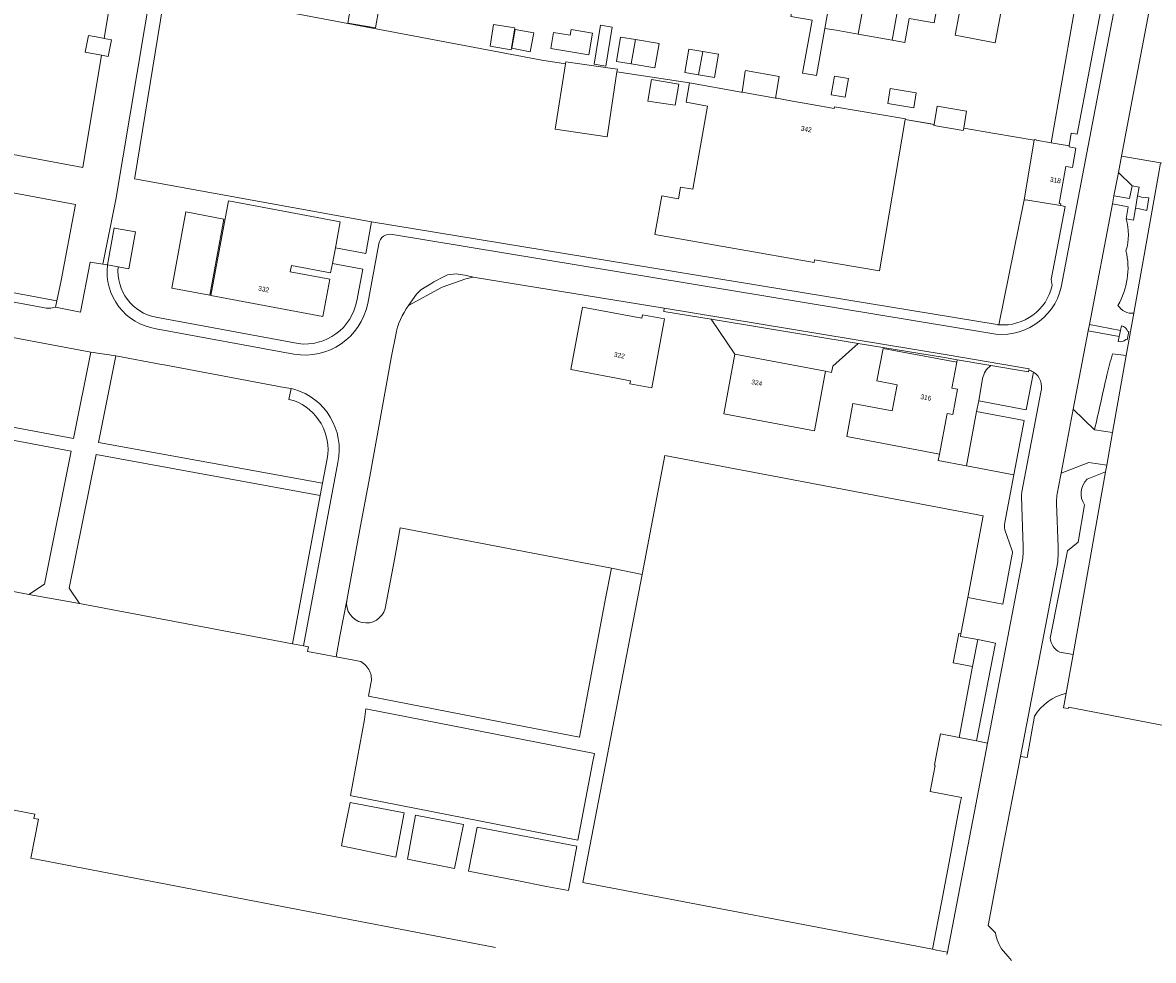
# Model space of a CAD drawing. Header units: metres. Extents: x 151448 to 154749, y 463108 to 465296.
# Tile 184 of 256: x 153318 to 153497, y 463110 to 463258. Entities that reach past the tile are written whole.
import ezdxf
from ezdxf.enums import TextEntityAlignment as Align

# ---------------------------------------------------------------- set-up
doc = ezdxf.new("R2010")
doc.units = ezdxf.units.M
for name, color, linetype, lineweight in [('B-PV-GR-BEPLANTING_CULTUUR_BODEMBEDEKKER-GV', 253, 'Continuous', 9), ('B-PV-GR-BEPLANTING_CULTUUR_HEESTERS-GV', 253, 'Continuous', 9), ('B-PV-IE-TERREINAFSCHEIDING_KUNSTMATIG_HEKWERK-G', 253, 'Continuous', 9), ('B-PV-IE-TERREINAFSCHEIDING_KUNSTMATIG_MUUR-G', 253, 'Continuous', 9), ('B-PV-OG-BEBOUWING-GV', 1, 'Continuous', 9), ('B-PV-OG-BEBOUWING-T18', 2, 'Continuous', 9), ('B-PV-OG-BEBOUWING_LAGE TRAFO-GV', 1, 'Continuous', 9), ('B-PV-OG-TERREIN_BEGROEID-GV', 253, 'Continuous', 9), ('B-PV-OG-TERREIN_ERF-GV', 253, 'Continuous', 9), ('B-PV-VH-GESLOTENVERHARDING_ASFALT-GV', 253, 'Continuous', 9), ('B-PV-VH-GESLOTENVERHARDING_BETON-GV', 253, 'Continuous', 9), ('B-PV-VH-OPENVERHARDING_BETONELEMENT-GV', 253, 'Continuous', 9), ('B-PV-VH-OPENVERHARDING_BETONSTRAATSTEEN-GV', 253, 'Continuous', 9), ('B-PV-VH-OPENVERHARDING_STRAATBAKSTEEN-GV', 253, 'Continuous', 9), ('B-PV-VH-OPENVERHARDING_TEGEL-GV', 253, 'Continuous', 9)]:
    doc.layers.add(name, color=color, linetype=linetype, lineweight=lineweight)
doc.styles.add('Drong', font='txt', dxfattribs={"height": 1.8})

msp = doc.modelspace()

# ---------------------------------------------------------------- linework, layer by layer
at = {"layer": 'B-PV-GR-BEPLANTING_CULTUUR_BODEMBEDEKKER-GV', "flags": 128}
for points in [[(153483.554, 463269.708), (153486.177, 463269.25), (153480.973, 463239.427), (153483.831, 463238.936), (153484.151, 463240.947), (153485.07, 463240.801), (153490.964, 463271.58), (153484.11, 463272.819), (153484.073, 463272.612)], [(153492.114, 463237.321), (153493.087, 463237.152), (153498.295, 463236.249), (153500.346, 463235.894), (153500.373, 463236.046), (153501.385, 463241.848), (153506.659, 463269.049), (153506.717, 463269.352), (153506.541, 463269.384), (153506.375, 463268.706), (153499.487, 463269.916), (153498.003, 463262.435), (153496.943, 463262.605), (153493.815, 463246.251)], [(153469.149, 463196.816), (153467.567, 463188.225), (153475.062, 463186.797), (153476.704, 463195.419)], [(153468.517, 463156.407), (153469.324, 463160.675), (153466.583, 463161.196), (153466.657, 463161.582), (153466.331, 463161.644), (153465.441, 463156.995)]]:
    msp.add_lwpolyline(points, close=True, dxfattribs=at)
for points in [[(153476.681, 463230.388), (153472.683, 463210.587)], [(153481.117, 463216.802), (153480.997, 463217.77), (153483.198, 463229.337), (153482.447, 463229.466), (153476.98, 463230.406), (153476.969, 463230.339), (153476.681, 463230.388)], [(153487.831, 463193.922), (153490.69, 463193.491), (153492.859, 463205.7), (153490.672, 463205.997)], [(153477.437, 463203.415), (153477.385, 463203.113), (153471.42, 463204.131)], [(153470.1, 463202.064), (153469.483, 463198.526), (153477.026, 463197.085), (153478.151, 463203.094)], [(153482.357, 463158.673), (153484.439, 463158.303), (153489.586, 463187.273)], [(153489.586, 463187.273), (153486.654, 463186.118)], [(153486.236, 463182.049), (153485.245, 463176.126), (153483.54, 463174.755), (153480.793, 463160.932)]]:
    msp.add_lwpolyline(points, dxfattribs=at)
at = {"layer": 'B-PV-GR-BEPLANTING_CULTUUR_BODEMBEDEKKER-GV'}
for points in [[(153472.683, 463210.587, 0.3759383), (153481.117, 463216.802)], [(153490.672, 463205.997, -0.0054947), (153489.783, 463202.581)], [(153471.42, 463204.131, 0.189793), (153470.1, 463202.064)], [(153478.151, 463203.094, 0.068612), (153477.437, 463203.415)], [(153489.783, 463202.581, -0.0039101), (153487.831, 463193.922)], [(153486.654, 463186.118, 0.3504674), (153486.236, 463182.049)], [(153480.793, 463160.932, 0.2471515), (153482.357, 463158.673)]]:
    msp.add_lwpolyline(points, format="xyb", dxfattribs=at)
at = {"layer": 'B-PV-GR-BEPLANTING_CULTUUR_HEESTERS-GV', "flags": 128}
msp.add_lwpolyline([(153494.053, 463212.412), (153498.069, 463234.979), (153498.295, 463236.249), (153493.087, 463237.152), (153492.114, 463237.321), (153491.623, 463234.744), (153493.785, 463232.599), (153494.905, 463232.407), (153494.669, 463231.028), (153495.303, 463230.811), (153496.477, 463230.682), (153496.121, 463228.72), (153494.983, 463228.982), (153494.329, 463229.032), (153494.015, 463227.188), (153492.84, 463227.375)], dxfattribs=at)
at = {"layer": 'B-PV-GR-BEPLANTING_CULTUUR_HEESTERS-GV'}
for points in [[(153492.84, 463227.375, -0.1500497), (153492.824, 463222.31)], [(153492.824, 463222.31, -0.1932296), (153491.563, 463213.662)], [(153491.563, 463213.662, 0.2914925), (153494.053, 463212.412)]]:
    msp.add_lwpolyline(points, format="xyb", dxfattribs=at)
at = {"layer": 'B-PV-IE-TERREINAFSCHEIDING_KUNSTMATIG_HEKWERK-G', "flags": 128}
for points in [[(153483.554, 463269.708), (153486.177, 463269.25), (153480.973, 463239.427)], [(153472.056, 463240.914), (153467.112, 463241.751)], [(153493.087, 463237.152), (153498.295, 463236.249)], [(153498.069, 463234.979), (153494.053, 463212.412)], [(153476.681, 463230.388), (153472.683, 463210.587)], [(153494.053, 463212.412), (153492.859, 463205.7)], [(153492.859, 463205.7), (153490.69, 463193.491)], [(153489.586, 463187.273), (153484.439, 463158.303)], [(153489.774, 463188.335), (153489.586, 463187.273)], [(153484.439, 463158.303), (153483.352, 463152.186)]]:
    msp.add_lwpolyline(points, dxfattribs=at)
at = {"layer": 'B-PV-IE-TERREINAFSCHEIDING_KUNSTMATIG_MUUR-G', "flags": 128}
msp.add_lwpolyline([(153462.425, 463242.329), (153457.838, 463243.106)], dxfattribs=at)
at = {"layer": 'B-PV-OG-BEBOUWING-GV', "flags": 128}
for points in [[(153447.073, 463268.554), (153444.473, 463269.022), (153444.617, 463269.819), (153441.666, 463270.35), (153440.201, 463262.279), (153439.694, 463259.464), (153443.075, 463258.855), (153441.541, 463250.46), (153443.755, 463250.09), (153445.098, 463257.562)], [(153451.053, 463260.413), (153452.522, 463268.341), (153449.481, 463268.889), (153449.347, 463268.144), (153447.073, 463268.554), (153445.098, 463257.562), (153446.894, 463257.27), (153450.36, 463256.672)], [(153452.522, 463268.341), (153451.053, 463260.413), (153450.36, 463256.672), (153453.995, 463256.017), (153455.77, 463255.697), (153457.726, 463266.664), (153455.461, 463267.072), (153455.59, 463267.789)], [(153455.77, 463255.697), (153457.781, 463255.335), (153458.467, 463259.144), (153462.45, 463258.427), (153463.823, 463266.052), (153463.129, 463266.177), (153463.31, 463267.181), (153460.401, 463267.705), (153460.264, 463266.944), (153457.855, 463267.378), (153457.726, 463266.664)], [(153467.48, 463265.74), (153465.756, 463256.481), (153472.105, 463255.299), (153473.829, 463264.558)], [(153373.874, 463257.635), (153374.454, 463260.936), (153370.073, 463261.706), (153369.493, 463258.405)], [(153395.396, 463254.156), (153395.964, 463257.669), (153392.613, 463258.156), (153392.085, 463254.737)], [(153396.039, 463257.404), (153395.488, 463254.409), (153398.416, 463253.871), (153398.967, 463256.865)], [(153402.085, 463256.903), (153401.67, 463254.388), (153407.715, 463253.392), (153408.28, 463256.818), (153404.901, 463257.375), (153404.751, 463256.464)], [(153409.569, 463258.083), (153408.543, 463251.9), (153410.367, 463251.597), (153411.392, 463257.781)], [(153330.168, 463256.098), (153328.413, 463256.442), (153327.894, 463253.799), (153330.435, 463253.3), (153331.527, 463253.085), (153332.047, 463255.729), (153330.873, 463255.96)], [(153415.102, 463255.786), (153412.737, 463256.179), (153412.094, 463252.312), (153414.417, 463251.926)], [(153414.417, 463251.926), (153418.176, 463251.301), (153418.82, 463255.168), (153415.102, 463255.786)], [(153425.096, 463250.201), (153425.757, 463253.9), (153423.554, 463254.27), (153422.931, 463250.565)], [(153425.096, 463250.201), (153427.606, 463249.779), (153428.229, 463253.484), (153425.757, 463253.9)], [(153412.155, 463250.695), (153412.216, 463251.099), (153410.334, 463251.373), (153408.505, 463251.64), (153404.054, 463252.289), (153404.002, 463251.958), (153402.376, 463241.614), (153410.606, 463240.369)], [(153431.978, 463247.447), (153437.265, 463246.516), (153437.866, 463249.938), (153432.515, 463250.885), (153432.497, 463250.775)], [(153448.828, 463249.612), (153446.618, 463249.983), (153446.121, 463247.023), (153448.332, 463246.652)], [(153421.962, 463248.716), (153417.62, 463249.456), (153417.073, 463246.043), (153421.404, 463245.407)], [(153437.265, 463246.516), (153431.978, 463247.447), (153431.861, 463247.468), (153423.654, 463248.913), (153423.115, 463245.853), (153426.479, 463245.261), (153424.156, 463232.066), (153422.22, 463232.407), (153421.894, 463230.557), (153419.251, 463231.022), (153418.174, 463224.906), (153443.402, 463220.463), (153443.471, 463220.858), (153453.778, 463219.113), (153457.838, 463243.106), (153457.863, 463243.251), (153446.613, 463245.155), (153446.564, 463244.878), (153443.046, 463245.498), (153439.962, 463246.041), (153437.479, 463246.479)], [(153459.187, 463244.979), (153459.576, 463247.358), (153455.462, 463248.032), (153455.072, 463245.653)], [(153467.112, 463241.751), (153467.575, 463244.468), (153462.925, 463245.261), (153462.425, 463242.329), (153462.396, 463242.16), (153467.046, 463241.368)], [(153480.973, 463239.427), (153478.587, 463239.837), (153478.597, 463239.898), (153478.323, 463239.945), (153478.303, 463239.83), (153476.681, 463230.388), (153476.969, 463230.339), (153476.98, 463230.406), (153482.447, 463229.466), (153482.494, 463229.744), (153482.264, 463229.784), (153483.275, 463235.669), (153484.333, 463235.488), (153484.866, 463238.591), (153483.803, 463238.774), (153483.831, 463238.936)], [(153350.604, 463230.228), (153347.78, 463215.235), (153365.525, 463211.892), (153366.639, 463217.805), (153360.376, 463218.985), (153360.562, 463219.972), (153366.772, 463218.802), (153367.057, 463220.315), (153367.526, 463222.801), (153368.297, 463226.895)], [(153349.852, 463227.343), (153343.839, 463228.462), (153341.592, 463216.387), (153347.605, 463215.268)], [(153331.414, 463220.076), (153333.09, 463219.77), (153334.799, 463219.458), (153335.867, 463225.309), (153332.519, 463225.921), (153332.484, 463225.927)], [(153406.717, 463213.402), (153404.865, 463203.473), (153414.31, 463201.711), (153414.217, 463201.213), (153417.662, 463200.572), (153419.703, 463211.516), (153416.214, 463212.166), (153416.117, 463211.649)], [(153466.01, 463204.644), (153454.323, 463206.848), (153453.349, 463201.684), (153456.547, 463201.081), (153455.748, 463196.947), (153449.557, 463198.113), (153448.567, 463192.852), (153463.272, 463190.057), (153464.488, 463196.534), (153465.38, 463196.367), (153466.13, 463200.378), (153465.241, 463200.545)], [(153443.449, 463193.787), (153445.214, 463203.221), (153430.855, 463205.908), (153429.09, 463196.474)], [(153466.657, 463161.582), (153467.756, 463167.353), (153470.219, 463180.289), (153419.768, 463189.891), (153416.133, 463170.981), (153406.753, 463122.188), (153462.159, 463111.592), (153463.577, 463119.037), (153464.957, 463126.276), (153466.045, 463131.985), (153466.628, 463135.048), (153466.746, 463135.666), (153461.808, 463136.619), (153462.587, 463140.743), (153462.485, 463140.762), (153462.816, 463142.515), (153463.422, 463145.723), (153466.393, 463145.162), (153468.517, 463156.407), (153465.441, 463156.995), (153466.331, 463161.644)]]:
    msp.add_lwpolyline(points, close=True, dxfattribs=at)
at = {"layer": 'B-PV-OG-BEBOUWING_LAGE TRAFO-GV', "flags": 128}
msp.add_lwpolyline([(153494.669, 463231.028), (153494.329, 463229.032), (153494.983, 463228.982), (153496.121, 463228.72), (153496.477, 463230.682), (153495.303, 463230.811)], close=True, dxfattribs=at)
at = {"layer": 'B-PV-OG-TERREIN_BEGROEID-GV', "flags": 128}
for points in [[(153490.917, 463231.037), (153493.414, 463230.592), (153493.785, 463232.599), (153491.623, 463234.744)], [(153256.489, 463180.021), (153318.948, 463167.852), (153321.43, 463169.458), (153325.636, 463190.541), (153260.798, 463202.744), (153256.848, 463182.88), (153256.483, 463180.4)], [(153365.139, 463183.511), (153329.61, 463190.04), (153325.352, 463168.829), (153326.971, 463166.418), (153360.721, 463160.026)], [(153466.393, 463145.162), (153469.156, 463144.615), (153472.124, 463160.141), (153469.324, 463160.675), (153468.517, 463156.407)]]:
    msp.add_lwpolyline(points, close=True, dxfattribs=at)
for points in [[(153492.84, 463227.375), (153493.183, 463229.294), (153490.673, 463229.755), (153487.029, 463210.618), (153491.98, 463209.695), (153492.135, 463210.393)], [(153262.669, 463212.179), (153261.172, 463204.644), (153261.213, 463204.636), (153326.042, 463192.579), (153328.773, 463206.263), (153269.695, 463217.318)], [(153490.672, 463205.997), (153492.859, 463205.7), (153494.053, 463212.412)], [(153491.583, 463207.911), (153491.763, 463208.718), (153486.841, 463209.635), (153484.475, 463197.209), (153487.831, 463193.922)], [(153493.086, 463209.546), (153493.299, 463209.499), (153493.016, 463208.199), (153492.786, 463208.249)], [(153360.904, 463198.586), (153360.141, 463198.743), (153360.499, 463200.486), (153359.386, 463200.663), (153340.411, 463204.21), (153339.981, 463204.29), (153332.741, 463205.644), (153329.984, 463191.903), (153365.51, 463185.486), (153366.232, 463189.322)], [(153486.654, 463186.118), (153489.586, 463187.273), (153489.774, 463188.335), (153486.928, 463188.77), (153482.546, 463187.079), (153482.077, 463184.617)], [(153480.793, 463160.932), (153483.54, 463174.755), (153485.245, 463176.126), (153486.236, 463182.049)], [(153481.832, 463182.327), (153482.087, 463175.344)], [(153482.008, 463172.993), (153476.104, 463142.177), (153477.151, 463141.988), (153478.305, 463148.538)], [(153483.352, 463152.186), (153484.439, 463158.303), (153482.357, 463158.673)]]:
    msp.add_lwpolyline(points, dxfattribs=at)
at = {"layer": 'B-PV-OG-TERREIN_BEGROEID-GV'}
for points in [[(153492.824, 463222.31, 0.1500497), (153492.84, 463227.375)], [(153491.563, 463213.662, 0.1932296), (153492.824, 463222.31)], [(153494.053, 463212.412, -0.2914925), (153491.563, 463213.662)], [(153492.135, 463210.393, -0.2769486), (153493.086, 463209.546)], [(153492.786, 463208.249, -0.2693197), (153491.583, 463207.911)], [(153489.783, 463202.581, 0.0054947), (153490.672, 463205.997)], [(153487.831, 463193.922, 0.0039101), (153489.783, 463202.581)], [(153366.232, 463189.322, 0.363765), (153360.904, 463198.586)], [(153486.236, 463182.049, -0.3504674), (153486.654, 463186.118)], [(153482.077, 463184.617, 0.0606585), (153481.832, 463182.327)], [(153482.087, 463175.344, -0.0216827), (153482.008, 463172.993)], [(153482.357, 463158.673, -0.2471515), (153480.793, 463160.932)], [(153478.305, 463148.538, -0.1937875), (153483.352, 463152.186)]]:
    msp.add_lwpolyline(points, format="xyb", dxfattribs=at)
at = {"layer": 'B-PV-OG-TERREIN_ERF-GV', "flags": 128}
for points in [[(153267.716, 463246.676), (153327.507, 463235.529), (153330.435, 463253.3), (153327.894, 463253.799), (153328.413, 463256.442), (153330.168, 463256.098), (153330.873, 463255.96), (153332.409, 463265.281), (153331.734, 463265.408), (153331.254, 463265.497), (153330.214, 463265.691), (153322.697, 463267.094), (153322.641, 463267.25), (153316.607, 463268.461)], [(153358.059, 463260.505), (153400.244, 463252.54), (153404.002, 463251.958), (153404.054, 463252.289), (153408.505, 463251.64), (153410.334, 463251.373), (153412.216, 463251.099), (153412.155, 463250.695), (153423.654, 463248.913), (153431.861, 463247.468), (153431.978, 463247.447), (153432.497, 463250.775), (153432.515, 463250.885), (153437.866, 463249.938), (153437.265, 463246.516), (153437.479, 463246.479), (153439.962, 463246.041), (153443.046, 463245.498), (153446.564, 463244.878), (153446.613, 463245.155), (153457.863, 463243.251), (153457.838, 463243.106), (153461.628, 463242.464), (153462.425, 463242.329), (153462.925, 463245.261), (153467.575, 463244.468), (153467.112, 463241.751), (153472.056, 463240.914), (153478.303, 463239.83), (153478.323, 463239.945), (153478.597, 463239.898), (153478.587, 463239.837), (153480.973, 463239.427), (153486.177, 463269.25)], [(153463.823, 463266.052), (153462.45, 463258.427), (153458.467, 463259.144), (153457.781, 463255.335), (153455.77, 463255.697), (153453.995, 463256.017), (153450.36, 463256.672), (153446.894, 463257.27), (153445.098, 463257.562), (153443.755, 463250.09), (153441.541, 463250.46), (153443.075, 463258.855)], [(153338.363, 463264.16), (153332.725, 463230.452), (153330.67, 463220.192), (153331.414, 463220.076), (153332.484, 463225.927), (153332.519, 463225.921), (153335.867, 463225.309), (153334.799, 463219.458), (153333.09, 463219.77), (153333.059, 463219.085), (153333.091, 463218.4), (153333.186, 463217.721), (153333.343, 463217.053), (153333.56, 463216.403), (153333.837, 463215.776), (153334.17, 463215.176), (153334.557, 463214.61), (153334.989, 463214.088), (153335.467, 463213.607), (153335.986, 463213.172), (153336.543, 463212.785), (153337.133, 463212.451), (153337.751, 463212.172), (153338.391, 463211.951), (153339.049, 463211.788), (153361.625, 463207.597)], [(153335.701, 463233.722), (153335.731, 463233.916), (153340.602, 463263.769)], [(153340.602, 463263.769), (153335.731, 463233.916)], [(153472.683, 463210.587), (153476.681, 463230.388), (153478.303, 463239.83), (153472.056, 463240.914), (153467.112, 463241.751), (153467.046, 463241.368), (153462.396, 463242.16), (153462.425, 463242.329), (153461.628, 463242.464), (153457.838, 463243.106), (153453.778, 463219.113), (153443.471, 463220.858), (153443.402, 463220.463), (153418.174, 463224.906), (153419.251, 463231.022), (153421.894, 463230.557), (153422.22, 463232.407), (153424.156, 463232.066), (153426.479, 463245.261), (153423.115, 463245.853), (153423.654, 463248.913), (153412.155, 463250.695), (153410.606, 463240.369), (153402.376, 463241.614), (153404.002, 463251.958), (153400.244, 463252.54), (153358.059, 463260.505)], [(153335.731, 463233.916), (153335.701, 463233.722), (153373.24, 463226.927), (153472.389, 463210.617)], [(153498.069, 463234.979), (153494.053, 463212.412), (153492.859, 463205.7), (153490.69, 463193.491), (153489.774, 463188.335), (153489.586, 463187.273), (153484.439, 463158.303), (153483.352, 463152.186), (153482.943, 463149.882), (153483.689, 463149.738), (153483.736, 463149.984), (153522.977, 463142.445)], [(153370.924, 463214.39), (153371.874, 463219.385), (153367.057, 463220.315), (153366.772, 463218.802), (153360.562, 463219.972), (153360.376, 463218.985), (153366.639, 463217.805), (153365.525, 463211.892), (153347.78, 463215.235), (153350.604, 463230.228), (153368.297, 463226.895), (153367.526, 463222.801), (153372.346, 463221.865), (153373.24, 463226.927), (153335.701, 463233.722)], [(153473.618, 463179.22), (153475.062, 463186.797), (153467.567, 463188.225), (153463.086, 463189.066), (153463.272, 463190.057), (153448.567, 463192.852), (153449.557, 463198.113), (153455.748, 463196.947), (153456.547, 463201.081), (153453.349, 463201.684), (153454.323, 463206.848), (153466.01, 463204.644), (153466.084, 463205.04), (153464.396, 463205.328), (153450.409, 463207.632), (153446.353, 463204.035), (153446.168, 463203.043), (153445.214, 463203.221), (153443.449, 463193.787), (153429.09, 463196.474), (153430.855, 463205.908), (153427.107, 463211.471), (153419.58, 463212.711), (153419.662, 463213.204), (153389.379, 463218.15), (153388.211, 463217.842), (153384.459, 463216.546), (153379.137, 463213.619)], [(153377.084, 463208.967), (153376.428, 463205.595), (153373.012, 463186.556), (153371.488, 463178.736), (153369.33, 463166.889)], [(153375.406, 463165.598), (153376.879, 463173.36), (153377.812, 463178.401), (153411.274, 463171.983), (153416.133, 463170.981), (153419.768, 463189.891), (153470.219, 463180.289), (153467.756, 463167.353), (153473.316, 463166.294), (153474.815, 463174.21)], [(153362.454, 463159.698), (153360.721, 463160.026), (153326.971, 463166.418), (153318.948, 463167.852), (153256.489, 463180.021)], [(152971.29, 463178.608), (152982.535, 463176.129), (152986.246, 463175.311), (153062.588, 463160.582), (153082.134, 463156.987), (153145.123, 463144.739), (153195.892, 463135.501), (153221.821, 463130.192), (153222.304, 463132.92), (153237.954, 463129.824), (153246.073, 463128.217), (153249.408, 463145.874), (153259.393, 463143.953), (153259.457, 463144.287), (153261.686, 463143.858), (153261.622, 463143.524), (153313.69, 463133.509), (153313.816, 463134.167), (153319.885, 463133.002), (153319.759, 463132.344), (153320.471, 463132.208), (153319.284, 463126.033), (153392.925, 463111.882)], [(153474.74, 463174.928), (153473.638, 463178.101)], [(153464.446, 463110.753), (153464.521, 463111.142), (153462.802, 463111.47), (153462.159, 463111.592), (153406.753, 463122.188), (153416.133, 463170.981), (153411.274, 463171.983), (153410.308, 463166.93), (153407.142, 463150.315), (153406.197, 463145.242), (153395.833, 463147.219), (153372.763, 463151.706), (153373.155, 463153.711), (153373.202, 463153.965), (153373.229, 463154.222), (153373.233, 463154.48), (153373.217, 463154.738), (153373.18, 463154.994), (153373.121, 463155.245), (153373.042, 463155.491), (153372.943, 463155.73), (153372.825, 463155.96), (153372.688, 463156.179), (153372.533, 463156.386), (153372.362, 463156.58), (153372.176, 463156.759), (153371.975, 463156.921), (153371.762, 463157.067), (153371.537, 463157.195), (153367.642, 463157.948), (153363.125, 463158.82), (153363.265, 463159.545), (153362.454, 463159.698)]]:
    msp.add_lwpolyline(points, dxfattribs=at)
for points in [[(153467.48, 463265.74), (153473.829, 463264.558), (153472.105, 463255.299), (153465.756, 463256.481)], [(153374.454, 463260.936), (153373.874, 463257.635), (153369.493, 463258.405), (153370.073, 463261.706)], [(153395.396, 463254.156), (153392.085, 463254.737), (153392.613, 463258.156), (153395.964, 463257.669)], [(153396.039, 463257.404), (153398.967, 463256.865), (153398.416, 463253.871), (153395.488, 463254.409)], [(153407.715, 463253.392), (153401.67, 463254.388), (153402.085, 463256.903), (153404.751, 463256.464), (153404.901, 463257.375), (153408.28, 463256.818)], [(153409.569, 463258.083), (153411.392, 463257.781), (153410.367, 463251.597), (153408.543, 463251.9)], [(153415.102, 463255.786), (153418.82, 463255.168), (153418.176, 463251.301), (153414.417, 463251.926), (153412.094, 463252.312), (153412.737, 463256.179)], [(153425.096, 463250.201), (153422.931, 463250.565), (153423.554, 463254.27), (153425.757, 463253.9), (153428.229, 463253.484), (153427.606, 463249.779)], [(153448.828, 463249.612), (153448.332, 463246.652), (153446.121, 463247.023), (153446.618, 463249.983)], [(153421.962, 463248.716), (153421.404, 463245.407), (153417.073, 463246.043), (153417.62, 463249.456)], [(153459.187, 463244.979), (153455.072, 463245.653), (153455.462, 463248.032), (153459.576, 463247.358)], [(153261.881, 463225.871), (153323.381, 463214.357), (153324.081, 463217.6), (153326.347, 463229.65), (153266.79, 463240.738), (153267.078, 463242.67), (153265.145, 463243.04)], [(153349.852, 463227.343), (153347.605, 463215.268), (153341.592, 463216.387), (153343.839, 463228.462)], [(153406.717, 463213.402), (153416.117, 463211.649), (153416.214, 463212.166), (153419.703, 463211.516), (153417.662, 463200.572), (153414.217, 463201.213), (153414.31, 463201.711), (153404.865, 463203.473)], [(153408.3, 463141.086), (153405.96, 463128.883), (153370.08, 463135.939), (153369.933, 463135.968), (153372.141, 463148.016), (153372.379, 463149.687), (153408.589, 463142.644)], [(153369.87, 463134.883), (153378.433, 463133.214), (153377.112, 463126.223), (153368.5, 463127.988), (153368.731, 463129.148)], [(153378.977, 463125.857), (153380.248, 463132.858), (153387.822, 463131.368), (153386.414, 463124.4)], [(153404.452, 463120.891), (153401.009, 463121.56), (153396.284, 463122.477), (153388.624, 463123.967), (153389.985, 463130.943), (153405.78, 463127.931), (153404.768, 463122.568)]]:
    msp.add_lwpolyline(points, close=True, dxfattribs=at)
at = {"layer": 'B-PV-OG-TERREIN_ERF-GV'}
for points in [[(153361.625, 463207.597, 0.3973428), (153370.924, 463214.39)], [(153379.137, 463213.619, 0.1206268), (153377.084, 463208.967)], [(153472.389, 463210.617, 0.0067326), (153472.683, 463210.587)], [(153473.638, 463178.101, -0.1108258), (153473.618, 463179.22)], [(153474.815, 463174.21, 0.132323), (153474.74, 463174.928)], [(153369.33, 463166.889, 0.9408909), (153375.406, 463165.598)]]:
    msp.add_lwpolyline(points, format="xyb", dxfattribs=at)
at = {"layer": 'B-PV-VH-GESLOTENVERHARDING_ASFALT-GV', "flags": 128}
for points in [[(153482.077, 463184.617), (153482.546, 463187.079), (153484.475, 463197.209), (153486.841, 463209.635), (153487.029, 463210.618), (153490.673, 463229.755), (153490.917, 463231.037), (153491.623, 463234.744), (153492.114, 463237.321), (153493.815, 463246.251), (153496.943, 463262.605), (153498.305, 463269.723), (153492.897, 463270.698), (153489.083, 463250.85), (153482.557, 463216.568)], [(153321.163, 463213.304), (153233.6, 463229.554)], [(153471.266, 463209.263), (153376.563, 463224.91)], [(153374.413, 463223.427), (153372.647, 463213.941)], [(153331.414, 463220.076), (153330.67, 463220.192), (153328.68, 463220.501), (153327.155, 463212.609), (153323.173, 463213.391)], [(153385.289, 463218.522), (153386.652, 463218.657)], [(153389.379, 463218.15), (153419.662, 463213.204), (153464.48, 463205.821), (153477.47, 463203.606), (153477.437, 463203.415)], [(153269.695, 463217.318), (153328.773, 463206.263), (153332.741, 463205.644), (153339.981, 463204.29), (153340.411, 463204.21), (153359.386, 463200.663), (153360.499, 463200.486), (153360.935, 463200.4)], [(153379.137, 463213.619), (153380.368, 463215.412), (153381.087, 463216.105)], [(153360.96, 463205.92), (153339.145, 463209.96)], [(153367.939, 463188.772), (153362.454, 463159.698), (153363.265, 463159.545), (153363.125, 463158.82), (153367.642, 463157.948), (153368.253, 463161.22), (153369.33, 463166.889), (153371.488, 463178.736), (153373.012, 463186.556), (153376.428, 463205.595), (153377.084, 463208.967)], [(153479.337, 463199.915), (153476.322, 463184.123)], [(153476.273, 463183.377), (153476.551, 463175.364)], [(153482.087, 463175.344), (153481.832, 463182.327)], [(153476.373, 463173.032), (153470.883, 463144.281), (153469.022, 463134.552), (153464.521, 463111.142), (153464.446, 463110.753)], [(153472.156, 463114.218), (153471.003, 463115.372), (153473.337, 463127.734), (153475.528, 463139.167), (153476.104, 463142.177), (153482.008, 463172.993)], [(153474.669, 463109.838), (153474.133, 463110.459), (153473.341, 463111.375)]]:
    msp.add_lwpolyline(points, dxfattribs=at)
at = {"layer": 'B-PV-VH-GESLOTENVERHARDING_ASFALT-GV'}
for points in [[(153376.563, 463224.91, 0.4295947), (153374.413, 463223.427)], [(153339.145, 463209.96, -0.4085069), (153331.414, 463220.076)], [(153381.087, 463216.105, -0.0273527), (153385.289, 463218.522)], [(153386.652, 463218.657, -0.0253138), (153389.379, 463218.15)], [(153482.557, 463216.568, -0.4087814), (153471.266, 463209.263)], [(153323.173, 463213.391, -0.1218776), (153321.163, 463213.304)], [(153372.647, 463213.941, -0.4044974), (153360.96, 463205.92)], [(153377.084, 463208.967, -0.1206268), (153379.137, 463213.619)], [(153477.437, 463203.415, -0.068612), (153478.151, 463203.094)], [(153478.151, 463203.094, -0.3371167), (153479.337, 463199.915)], [(153360.935, 463200.4, -0.3911462), (153367.939, 463188.772)], [(153476.322, 463184.123, 0.0415518), (153476.273, 463183.377)], [(153481.832, 463182.327, -0.0606585), (153482.077, 463184.617)], [(153476.551, 463175.364, -0.0514853), (153476.373, 463173.032)], [(153482.008, 463172.993, 0.0216827), (153482.087, 463175.344)], [(153473.341, 463111.375, -0.1389826), (153472.156, 463114.218)]]:
    msp.add_lwpolyline(points, format="xyb", dxfattribs=at)
at = {"layer": 'B-PV-VH-GESLOTENVERHARDING_BETON-GV', "flags": 128}
for points in [[(153492.135, 463210.393), (153491.98, 463209.695), (153491.763, 463208.718), (153491.583, 463207.911)], [(153492.786, 463208.249), (153493.016, 463208.199), (153493.299, 463209.499), (153493.086, 463209.546)]]:
    msp.add_lwpolyline(points, dxfattribs=at)
at = {"layer": 'B-PV-VH-GESLOTENVERHARDING_BETON-GV'}
for points in [[(153493.086, 463209.546, 0.2769486), (153492.135, 463210.393)], [(153491.583, 463207.911, 0.2693197), (153492.786, 463208.249)]]:
    msp.add_lwpolyline(points, format="xyb", dxfattribs=at)
at = {"layer": 'B-PV-VH-OPENVERHARDING_BETONELEMENT-GV', "flags": 128}
msp.add_lwpolyline([(153266.79, 463240.738), (153326.347, 463229.65), (153324.081, 463217.6), (153323.381, 463214.357), (153323.173, 463213.391), (153327.155, 463212.609), (153328.68, 463220.501), (153330.67, 463220.192), (153332.725, 463230.452), (153338.363, 463264.16), (153344.079, 463298.327), (153340.464, 463298.976), (153338.298, 463299.365), (153332.996, 463268.846), (153332.409, 463265.281), (153330.873, 463255.96), (153332.047, 463255.729), (153331.527, 463253.085), (153330.435, 463253.3), (153327.507, 463235.529), (153267.716, 463246.676)], dxfattribs=at)
for points in [[(153450.409, 463207.632), (153464.396, 463205.328), (153466.084, 463205.04), (153471.42, 463204.131), (153477.385, 463203.113), (153477.437, 463203.415), (153477.47, 463203.606), (153464.48, 463205.821), (153419.662, 463213.204), (153419.58, 463212.711), (153427.107, 463211.471)], [(153318.948, 463167.852), (153326.971, 463166.418), (153325.352, 463168.829), (153329.61, 463190.04), (153365.139, 463183.511), (153365.51, 463185.486), (153329.984, 463191.903), (153332.741, 463205.644), (153328.773, 463206.263), (153326.042, 463192.579), (153261.213, 463204.636), (153261.172, 463204.644), (153260.798, 463202.744), (153325.636, 463190.541), (153321.43, 463169.458)]]:
    msp.add_lwpolyline(points, close=True, dxfattribs=at)
at = {"layer": 'B-PV-VH-OPENVERHARDING_BETONSTRAATSTEEN-GV', "flags": 128}
for points in [[(153381.087, 463216.105), (153380.368, 463215.412), (153379.137, 463213.619), (153384.459, 463216.546), (153388.211, 463217.842), (153389.379, 463218.15)], [(153386.652, 463218.657), (153385.289, 463218.522)], [(153411.274, 463171.983), (153377.812, 463178.401), (153376.879, 463173.36), (153375.406, 463165.598)], [(153369.33, 463166.889), (153368.253, 463161.22), (153367.642, 463157.948), (153371.537, 463157.195), (153371.762, 463157.067), (153371.975, 463156.921), (153372.176, 463156.759), (153372.362, 463156.58), (153372.533, 463156.386), (153372.688, 463156.179), (153372.825, 463155.96), (153372.943, 463155.73), (153373.042, 463155.491), (153373.121, 463155.245), (153373.18, 463154.994), (153373.217, 463154.738), (153373.233, 463154.48), (153373.229, 463154.222), (153373.202, 463153.965), (153373.155, 463153.711), (153372.763, 463151.706), (153395.833, 463147.219), (153406.197, 463145.242), (153407.142, 463150.315), (153410.308, 463166.93), (153411.274, 463171.983)]]:
    msp.add_lwpolyline(points, dxfattribs=at)
at = {"layer": 'B-PV-VH-OPENVERHARDING_BETONSTRAATSTEEN-GV'}
for points in [[(153385.289, 463218.522, 0.0273527), (153381.087, 463216.105)], [(153389.379, 463218.15, 0.0253138), (153386.652, 463218.657)], [(153375.406, 463165.598, -0.9408909), (153369.33, 463166.889)]]:
    msp.add_lwpolyline(points, format="xyb", dxfattribs=at)
at = {"layer": 'B-PV-VH-OPENVERHARDING_BETONSTRAATSTEEN-GV', "flags": 128}
for points in [[(153430.855, 463205.908), (153445.214, 463203.221), (153446.168, 463203.043), (153446.353, 463204.035), (153450.409, 463207.632), (153427.107, 463211.471)], [(153484.475, 463197.209), (153482.546, 463187.079), (153486.928, 463188.77), (153489.774, 463188.335), (153490.69, 463193.491), (153487.831, 463193.922)]]:
    msp.add_lwpolyline(points, close=True, dxfattribs=at)
at = {"layer": 'B-PV-VH-OPENVERHARDING_STRAATBAKSTEEN-GV', "flags": 128}
msp.add_lwpolyline([(153491.98, 463209.695), (153487.029, 463210.618), (153486.841, 463209.635), (153491.763, 463208.718)], close=True, dxfattribs=at)
msp.add_lwpolyline([(153471.42, 463204.131), (153466.084, 463205.04), (153466.01, 463204.644), (153465.241, 463200.545), (153466.13, 463200.378), (153465.38, 463196.367), (153464.488, 463196.534), (153463.272, 463190.057), (153463.086, 463189.066), (153467.567, 463188.225), (153469.149, 463196.816), (153469.483, 463198.526), (153470.1, 463202.064)], dxfattribs=at)
at = {"layer": 'B-PV-VH-OPENVERHARDING_STRAATBAKSTEEN-GV'}
msp.add_lwpolyline([(153470.1, 463202.064, -0.189793), (153471.42, 463204.131)], format="xyb", dxfattribs=at)
at = {"layer": 'B-PV-VH-OPENVERHARDING_TEGEL-GV', "flags": 128}
for points in [[(153482.557, 463216.568), (153489.083, 463250.85), (153492.897, 463270.698), (153492.996, 463271.213), (153490.964, 463271.58), (153485.07, 463240.801), (153484.151, 463240.947), (153483.831, 463238.936), (153483.803, 463238.774), (153484.866, 463238.591), (153484.333, 463235.488), (153483.275, 463235.669), (153482.264, 463229.784), (153482.494, 463229.744), (153482.447, 463229.466), (153483.198, 463229.337), (153480.997, 463217.77), (153481.117, 463216.802)], [(153323.173, 463213.391), (153323.381, 463214.357), (153261.881, 463225.871), (153259.943, 463226.234), (153233.884, 463231.112), (153233.6, 463229.554), (153321.163, 463213.304)], [(153472.389, 463210.617), (153373.24, 463226.927), (153372.346, 463221.865), (153367.526, 463222.801), (153367.057, 463220.315), (153371.874, 463219.385), (153370.924, 463214.39)], [(153376.563, 463224.91), (153471.266, 463209.263)], [(153372.647, 463213.941), (153374.413, 463223.427)], [(153361.625, 463207.597), (153339.049, 463211.788), (153338.391, 463211.951), (153337.751, 463212.172), (153337.133, 463212.451), (153336.543, 463212.785), (153335.986, 463213.172), (153335.467, 463213.607), (153334.989, 463214.088), (153334.557, 463214.61), (153334.17, 463215.176), (153333.837, 463215.776), (153333.56, 463216.403), (153333.343, 463217.053), (153333.186, 463217.721), (153333.091, 463218.4), (153333.059, 463219.085), (153333.09, 463219.77), (153331.414, 463220.076)], [(153339.145, 463209.96), (153360.96, 463205.92)], [(153478.151, 463203.094), (153477.026, 463197.085), (153469.483, 463198.526), (153469.149, 463196.816), (153476.704, 463195.419), (153475.062, 463186.797), (153473.618, 463179.22)], [(153360.935, 463200.4), (153360.499, 463200.486), (153360.141, 463198.743), (153360.904, 463198.586)], [(153476.322, 463184.123), (153479.337, 463199.915)], [(153366.232, 463189.322), (153365.51, 463185.486), (153365.139, 463183.511), (153360.721, 463160.026), (153362.454, 463159.698), (153367.939, 463188.772)], [(153476.551, 463175.364), (153476.273, 463183.377)], [(153473.638, 463178.101), (153474.74, 463174.928)], [(153467.756, 463167.353), (153466.657, 463161.582), (153466.583, 463161.196), (153469.324, 463160.675), (153472.124, 463160.141), (153469.156, 463144.615), (153470.883, 463144.281), (153476.373, 463173.032)], [(153474.815, 463174.21), (153473.316, 463166.294), (153467.756, 463167.353)]]:
    msp.add_lwpolyline(points, dxfattribs=at)
msp.add_lwpolyline([(153493.785, 463232.599), (153493.414, 463230.592), (153490.917, 463231.037), (153490.673, 463229.755), (153493.183, 463229.294), (153492.84, 463227.375), (153494.015, 463227.188), (153494.329, 463229.032), (153494.669, 463231.028), (153494.905, 463232.407)], close=True, dxfattribs=at)
at = {"layer": 'B-PV-VH-OPENVERHARDING_TEGEL-GV'}
for points in [[(153374.413, 463223.427, -0.4295947), (153376.563, 463224.91)], [(153331.414, 463220.076, 0.4085069), (153339.145, 463209.96)], [(153471.266, 463209.263, 0.4087814), (153482.557, 463216.568)], [(153481.117, 463216.802, -0.3759383), (153472.683, 463210.587)], [(153370.924, 463214.39, -0.3973428), (153361.625, 463207.597)], [(153321.163, 463213.304, 0.1218776), (153323.173, 463213.391)], [(153360.96, 463205.92, 0.4044974), (153372.647, 463213.941)], [(153472.683, 463210.587, -0.0067326), (153472.389, 463210.617)], [(153479.337, 463199.915, 0.3371167), (153478.151, 463203.094)], [(153367.939, 463188.772, 0.3911462), (153360.935, 463200.4)], [(153360.904, 463198.586, -0.363765), (153366.232, 463189.322)], [(153476.273, 463183.377, -0.0415518), (153476.322, 463184.123)], [(153473.618, 463179.22, 0.1108258), (153473.638, 463178.101)], [(153474.74, 463174.928, -0.132323), (153474.815, 463174.21)], [(153476.373, 463173.032, 0.0514853), (153476.551, 463175.364)]]:
    msp.add_lwpolyline(points, format="xyb", dxfattribs=at)

# ---------------------------------------------------------------- texts
at = {"layer": 'B-PV-OG-BEBOUWING-T18', "style": 'Drong'}
for s, rotation, p in [('342', 350, (153442.16, 463241.593)), ('318', 350.1, (153481.648, 463233.51)), ('332', 349.3, (153356.174, 463216.226)), ('322', 349.5, (153412.543, 463205.745)), ('324', 349.3, (153434.319, 463201.4)), ('316', 349.7, (153461.12, 463199.055))]:
    msp.add_text(s, height=0.75, rotation=rotation, dxfattribs=at).set_placement(p, align=Align.MIDDLE)

doc.saveas('drawing.dxf')
